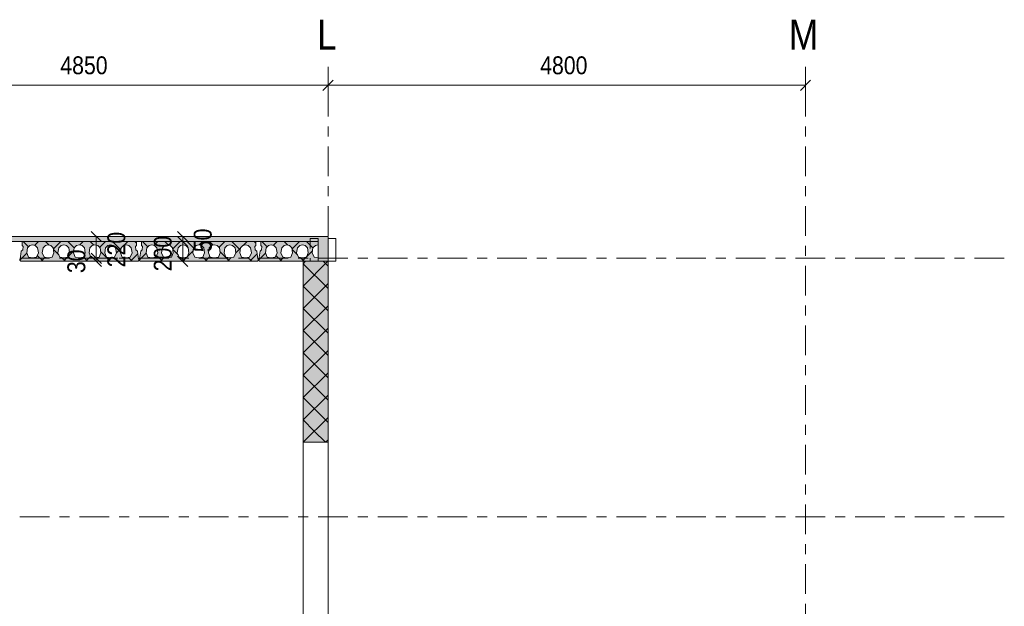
# Model space of a CAD drawing. Header units: millimetres. Extents: x -914 to -73, y -1403 to -809.
# Tile 37 of 79: x -545 to -446, y -1203 to -1144. Entities that reach past the tile are written whole.
import ezdxf

# ---------------------------------------------------------------- set-up
doc = ezdxf.new("R2010")
doc.units = ezdxf.units.MM
for name, pattern in [('XKITLINE00', [0]), ('XKITLINE01', [4, 1, -1, 1, -1]), ('XKITLINE03', [6, 3, -1, 1, -1])]:
    doc.linetypes.add(name, pattern=pattern)
for name, color, linetype, lineweight in [('Offset', 4, 'Continuous', 0), ('Onderdeel', 2, 'Continuous', 0), ('Stramien', 4, 'Continuous', 0)]:
    doc.layers.add(name, color=color, linetype=linetype, lineweight=lineweight)
doc.styles.add('ARIAL', font='arial.ttf')

msp = doc.modelspace()

# ---------------------------------------------------------------- hatches: boundary and pattern name
at = {"layer": 'Onderdeel'}
for points in [[(-514.814, -1166.246), (-688.818, -1166.246), (-688.818, -1165.746), (-514.814, -1165.746)], [(-513.816, -1168.246), (-514.816, -1168.246), (-514.816, -1165.746), (-513.816, -1165.746)], [(-513.816, -1186.446), (-516.316, -1186.446), (-516.316, -1168.246), (-513.816, -1168.246)]]:
    msp.add_hatch(color=256, dxfattribs=at).paths.add_polyline_path(points, flags=17)
h = msp.add_hatch(color=256, dxfattribs=at)
h.paths.add_polyline_path([(-544.719, -1168.246), (-544.819, -1168.146), (-544.819, -1168.046), (-544.769, -1168.046), (-544.654, -1167.24), (-544.512, -1167.099), (-544.463, -1166.752), (-544.569, -1166.646), (-544.569, -1166.246), (-533.069, -1166.246), (-533.069, -1166.646), (-533.175, -1166.752), (-533.125, -1167.099), (-532.984, -1167.24), (-532.869, -1168.046), (-532.819, -1168.046), (-532.819, -1168.146), (-532.919, -1168.246)], flags=17)
h.paths.add_polyline_path([(-543.529, -1166.596), (-543.8, -1166.663), (-544.038, -1166.893), (-544.114, -1167.378), (-543.934, -1167.82), (-543.529, -1167.896), (-543.123, -1167.82), (-542.944, -1167.378), (-543.019, -1166.893), (-543.257, -1166.663)])
h.paths.add_polyline_path([(-541.959, -1166.596), (-542.23, -1166.663), (-542.468, -1166.893), (-542.544, -1167.378), (-542.364, -1167.82), (-541.959, -1167.896), (-541.553, -1167.82), (-541.374, -1167.378), (-541.449, -1166.893), (-541.687, -1166.663)])
h.paths.add_polyline_path([(-540.389, -1166.596), (-540.66, -1166.663), (-540.898, -1166.893), (-540.974, -1167.378), (-540.794, -1167.82), (-540.389, -1167.896), (-539.983, -1167.82), (-539.804, -1167.378), (-539.879, -1166.893), (-540.117, -1166.663)])
h.paths.add_polyline_path([(-538.819, -1166.596), (-539.09, -1166.663), (-539.328, -1166.893), (-539.404, -1167.378), (-539.224, -1167.82), (-538.819, -1167.896), (-538.413, -1167.82), (-538.234, -1167.378), (-538.309, -1166.893), (-538.547, -1166.663)])
h.paths.add_polyline_path([(-537.249, -1166.596), (-537.52, -1166.663), (-537.758, -1166.893), (-537.834, -1167.378), (-537.654, -1167.82), (-537.249, -1167.896), (-536.843, -1167.82), (-536.664, -1167.378), (-536.739, -1166.893), (-536.977, -1166.663)])
h.paths.add_polyline_path([(-535.679, -1166.596), (-535.95, -1166.663), (-536.188, -1166.893), (-536.264, -1167.378), (-536.084, -1167.82), (-535.679, -1167.896), (-535.273, -1167.82), (-535.094, -1167.378), (-535.169, -1166.893), (-535.407, -1166.663)])
h.paths.add_polyline_path([(-534.109, -1166.596), (-534.38, -1166.663), (-534.618, -1166.893), (-534.694, -1167.378), (-534.514, -1167.82), (-534.109, -1167.896), (-533.703, -1167.82), (-533.524, -1167.378), (-533.599, -1166.893), (-533.837, -1166.663)])
h = msp.add_hatch(color=256, dxfattribs=at)
h.paths.add_polyline_path([(-532.719, -1168.246), (-532.819, -1168.146), (-532.819, -1168.046), (-532.769, -1168.046), (-532.654, -1167.24), (-532.512, -1167.099), (-532.463, -1166.752), (-532.569, -1166.646), (-532.569, -1166.246), (-521.069, -1166.246), (-521.069, -1166.646), (-521.175, -1166.752), (-521.125, -1167.099), (-520.984, -1167.24), (-520.869, -1168.046), (-520.819, -1168.046), (-520.819, -1168.146), (-520.919, -1168.246)], flags=17)
h.paths.add_polyline_path([(-531.529, -1166.596), (-531.8, -1166.663), (-532.038, -1166.893), (-532.114, -1167.378), (-531.934, -1167.82), (-531.529, -1167.896), (-531.123, -1167.82), (-530.944, -1167.378), (-531.019, -1166.893), (-531.257, -1166.663)])
h.paths.add_polyline_path([(-529.959, -1166.596), (-530.23, -1166.663), (-530.468, -1166.893), (-530.544, -1167.378), (-530.364, -1167.82), (-529.959, -1167.896), (-529.553, -1167.82), (-529.374, -1167.378), (-529.449, -1166.893), (-529.687, -1166.663)])
h.paths.add_polyline_path([(-528.389, -1166.596), (-528.66, -1166.663), (-528.898, -1166.893), (-528.974, -1167.378), (-528.794, -1167.82), (-528.389, -1167.896), (-527.983, -1167.82), (-527.804, -1167.378), (-527.879, -1166.893), (-528.117, -1166.663)])
h.paths.add_polyline_path([(-526.819, -1166.596), (-527.09, -1166.663), (-527.328, -1166.893), (-527.404, -1167.378), (-527.224, -1167.82), (-526.819, -1167.896), (-526.413, -1167.82), (-526.234, -1167.378), (-526.309, -1166.893), (-526.547, -1166.663)])
h.paths.add_polyline_path([(-525.249, -1166.596), (-525.52, -1166.663), (-525.758, -1166.893), (-525.834, -1167.378), (-525.654, -1167.82), (-525.249, -1167.896), (-524.843, -1167.82), (-524.664, -1167.378), (-524.739, -1166.893), (-524.977, -1166.663)])
h.paths.add_polyline_path([(-523.679, -1166.596), (-523.95, -1166.663), (-524.188, -1166.893), (-524.264, -1167.378), (-524.084, -1167.82), (-523.679, -1167.896), (-523.273, -1167.82), (-523.094, -1167.378), (-523.169, -1166.893), (-523.407, -1166.663)])
h.paths.add_polyline_path([(-522.109, -1166.596), (-522.38, -1166.663), (-522.618, -1166.893), (-522.694, -1167.378), (-522.514, -1167.82), (-522.109, -1167.896), (-521.703, -1167.82), (-521.524, -1167.378), (-521.599, -1166.893), (-521.837, -1166.663)])
h = msp.add_hatch(color=256, dxfattribs=at)
h.paths.add_polyline_path([(-520.719, -1168.246), (-520.819, -1168.146), (-520.819, -1168.046), (-520.769, -1168.046), (-520.654, -1167.24), (-520.512, -1167.099), (-520.463, -1166.752), (-520.569, -1166.646), (-520.569, -1166.246), (-514.814, -1166.246), (-514.814, -1166.597), (-514.819, -1166.596), (-515.09, -1166.663), (-515.328, -1166.893), (-515.404, -1167.378), (-515.224, -1167.82), (-514.819, -1167.896), (-514.814, -1167.895), (-514.814, -1168.246)], flags=17)
h.paths.add_polyline_path([(-519.529, -1166.596), (-519.8, -1166.663), (-520.038, -1166.893), (-520.114, -1167.378), (-519.934, -1167.82), (-519.529, -1167.896), (-519.123, -1167.82), (-518.944, -1167.378), (-519.019, -1166.893), (-519.257, -1166.663)])
h.paths.add_polyline_path([(-517.959, -1166.596), (-518.23, -1166.663), (-518.468, -1166.893), (-518.544, -1167.378), (-518.364, -1167.82), (-517.959, -1167.896), (-517.553, -1167.82), (-517.374, -1167.378), (-517.449, -1166.893), (-517.687, -1166.663)])
h.paths.add_polyline_path([(-516.389, -1166.596), (-516.66, -1166.663), (-516.898, -1166.893), (-516.974, -1167.378), (-516.794, -1167.82), (-516.389, -1167.896), (-515.983, -1167.82), (-515.804, -1167.378), (-515.879, -1166.893), (-516.117, -1166.663)])

# ---------------------------------------------------------------- linework, layer by layer
at = {"layer": 'Offset', "linetype": 'XKITLINE00', "lineweight": 0}
for p, q in [((-513.814, -1152.704), (-513.814, -1148.744)), ((-513.814, -1152.704), (-513.814, -1148.744)), ((-465.814, -1152.704), (-465.814, -1148.744)), ((-513.305, -1150.035), (-514.323, -1151.053)), ((-513.305, -1150.035), (-514.323, -1151.053)), ((-465.305, -1150.035), (-466.323, -1151.053)), ((-562.314, -1150.544), (-513.814, -1150.544)), ((-513.814, -1150.544), (-465.814, -1150.544)), ((-537.623, -1165.237), (-536.605, -1166.255)), ((-528.935, -1165.237), (-527.917, -1166.255)), ((-537.077, -1165.746), (-538.554, -1165.746)), ((-537.114, -1167.946), (-537.114, -1165.746)), ((-529.06, -1166.246), (-530.436, -1166.246)), ((-529.06, -1165.746), (-529.866, -1165.746)), ((-529.06, -1166.246), (-529.866, -1166.246)), ((-528.935, -1165.737), (-527.917, -1166.755)), ((-528.935, -1165.737), (-527.917, -1166.755)), ((-528.426, -1166.246), (-528.426, -1165.746)), ((-528.426, -1168.246), (-528.426, -1166.246)), ((-537.077, -1168.246), (-539.124, -1168.246)), ((-534.954, -1167.946), (-538.914, -1167.946)), ((-534.954, -1167.946), (-538.914, -1167.946)), ((-537.623, -1167.437), (-536.605, -1168.455)), ((-537.623, -1167.437), (-536.605, -1168.455)), ((-537.623, -1167.737), (-536.605, -1168.755)), ((-537.114, -1168.246), (-537.114, -1167.946)), ((-529.06, -1168.246), (-530.436, -1168.246)), ((-528.935, -1167.737), (-527.917, -1168.755))]:
    msp.add_line(p, q, dxfattribs=at)
at = {"layer": 'Offset'}
for p in [(-513.814, -1150.544), (-513.814, -1150.544), (-465.814, -1150.544), (-537.114, -1165.746), (-528.426, -1165.746), (-528.426, -1166.246), (-528.426, -1166.246), (-537.114, -1167.946), (-537.114, -1167.946), (-537.114, -1168.246), (-528.426, -1168.246)]:
    msp.add_point(p, dxfattribs=at)
at = {"layer": 'Onderdeel', "linetype": 'XKITLINE00', "lineweight": 0}
for p, q in [((-514.814, -1165.746), (-688.818, -1165.746)), ((-688.818, -1166.246), (-514.814, -1166.246)), ((-544.569, -1166.646), (-544.569, -1166.246)), ((-533.069, -1166.246), (-544.569, -1166.246)), ((-543.931, -1166.789), (-544.474, -1166.246)), ((-543.32, -1166.648), (-542.919, -1166.246)), ((-541.852, -1166.622), (-542.229, -1166.246)), ((-541.432, -1167.005), (-540.674, -1166.246)), ((-539.328, -1166.902), (-539.984, -1166.246)), ((-538.787, -1166.604), (-538.429, -1166.246)), ((-537.361, -1166.624), (-537.738, -1166.246)), ((-536.786, -1166.848), (-536.184, -1166.246)), ((-534.649, -1167.091), (-535.493, -1166.246)), ((-534.349, -1166.657), (-533.938, -1166.246)), ((-533.069, -1166.426), (-533.248, -1166.246)), ((-533.069, -1166.246), (-533.069, -1166.646)), ((-532.569, -1166.646), (-532.569, -1166.246)), ((-521.069, -1166.246), (-532.569, -1166.246)), ((-531.931, -1166.789), (-532.474, -1166.246)), ((-531.32, -1166.648), (-530.919, -1166.246)), ((-529.852, -1166.622), (-530.229, -1166.246)), ((-529.432, -1167.005), (-528.674, -1166.246)), ((-527.328, -1166.902), (-527.984, -1166.246)), ((-526.787, -1166.604), (-526.429, -1166.246)), ((-525.361, -1166.624), (-525.738, -1166.246)), ((-524.786, -1166.848), (-524.184, -1166.246)), ((-522.649, -1167.091), (-523.493, -1166.246)), ((-522.349, -1166.657), (-521.938, -1166.246)), ((-521.069, -1166.426), (-521.248, -1166.246)), ((-521.069, -1166.246), (-521.069, -1166.646)), ((-520.569, -1166.646), (-520.569, -1166.246)), ((-514.814, -1166.246), (-520.569, -1166.246)), ((-519.931, -1166.789), (-520.474, -1166.246)), ((-519.32, -1166.648), (-518.919, -1166.246)), ((-517.852, -1166.622), (-518.229, -1166.246)), ((-517.432, -1167.005), (-516.674, -1166.246)), ((-515.329, -1166.901), (-515.984, -1166.246)), ((-514.816, -1165.746), (-513.816, -1165.746)), ((-514.816, -1168.246), (-514.816, -1166.246)), ((-514.814, -1166.246), (-514.814, -1166.597)), ((-513.816, -1165.746), (-513.816, -1168.246)), ((-513.016, -1165.946), (-513.816, -1165.946)), ((-513.016, -1165.946), (-513.016, -1165.946)), ((-513.016, -1168.246), (-513.016, -1165.946)), ((-544.769, -1168.046), (-544.654, -1167.24)), ((-544.654, -1167.24), (-544.512, -1167.099)), ((-544.463, -1166.752), (-544.569, -1166.646)), ((-544.512, -1167.099), (-544.463, -1166.752)), ((-544.038, -1166.893), (-544.114, -1167.378)), ((-543.8, -1166.663), (-544.038, -1166.893)), ((-544.038, -1166.893), (-544.037, -1166.893)), ((-543.529, -1166.596), (-543.8, -1166.663)), ((-543.257, -1166.663), (-543.529, -1166.596)), ((-543.019, -1166.893), (-543.257, -1166.663)), ((-543.257, -1166.663), (-543.257, -1166.663)), ((-542.944, -1167.378), (-543.019, -1166.893)), ((-542.468, -1166.893), (-542.544, -1167.378)), ((-542.23, -1166.663), (-542.468, -1166.893)), ((-542.468, -1166.893), (-542.467, -1166.893)), ((-541.959, -1166.596), (-542.23, -1166.663)), ((-541.687, -1166.663), (-541.959, -1166.596)), ((-541.449, -1166.893), (-541.687, -1166.663)), ((-541.687, -1166.663), (-541.687, -1166.663)), ((-541.374, -1167.378), (-541.449, -1166.893)), ((-540.889, -1167.586), (-541.425, -1167.05)), ((-540.898, -1166.893), (-540.974, -1167.378)), ((-540.66, -1166.663), (-540.898, -1166.893)), ((-540.898, -1166.893), (-540.897, -1166.893)), ((-540.389, -1166.596), (-540.66, -1166.663)), ((-540.117, -1166.663), (-540.389, -1166.596)), ((-539.879, -1166.893), (-540.117, -1166.663)), ((-540.117, -1166.663), (-540.117, -1166.663)), ((-539.991, -1167.809), (-539.375, -1167.192)), ((-539.804, -1167.378), (-539.879, -1166.893)), ((-539.328, -1166.893), (-539.404, -1167.378)), ((-539.09, -1166.663), (-539.328, -1166.893)), ((-539.328, -1166.893), (-539.327, -1166.893)), ((-538.819, -1166.596), (-539.09, -1166.663)), ((-538.547, -1166.663), (-538.819, -1166.596)), ((-538.309, -1166.893), (-538.547, -1166.663)), ((-538.547, -1166.663), (-538.547, -1166.663)), ((-538.234, -1167.378), (-538.309, -1166.893)), ((-537.758, -1166.893), (-537.834, -1167.378)), ((-537.52, -1166.663), (-537.758, -1166.893)), ((-537.758, -1166.893), (-537.757, -1166.893)), ((-537.249, -1166.596), (-537.52, -1166.663)), ((-536.977, -1166.663), (-537.249, -1166.596)), ((-536.739, -1166.893), (-536.977, -1166.663)), ((-536.977, -1166.663), (-536.977, -1166.663)), ((-536.664, -1167.378), (-536.739, -1166.893)), ((-536.188, -1166.893), (-536.264, -1167.378)), ((-535.95, -1166.663), (-536.188, -1166.893)), ((-536.188, -1166.893), (-536.187, -1166.893)), ((-535.679, -1166.596), (-535.95, -1166.663)), ((-535.407, -1166.663), (-535.679, -1166.596)), ((-535.169, -1166.893), (-535.407, -1166.663)), ((-535.407, -1166.663), (-535.407, -1166.663)), ((-535.094, -1167.378), (-535.169, -1166.893)), ((-535.11, -1167.418), (-534.622, -1166.93)), ((-534.618, -1166.893), (-534.694, -1167.378)), ((-534.38, -1166.663), (-534.618, -1166.893)), ((-534.618, -1166.893), (-534.617, -1166.893)), ((-534.109, -1166.596), (-534.38, -1166.663)), ((-533.837, -1166.663), (-534.109, -1166.596)), ((-533.599, -1166.893), (-533.837, -1166.663)), ((-533.837, -1166.663), (-533.837, -1166.663)), ((-533.524, -1167.378), (-533.599, -1166.893)), ((-533.069, -1166.646), (-533.175, -1166.752)), ((-533.175, -1166.752), (-533.174, -1166.752)), ((-533.175, -1166.752), (-533.125, -1167.099)), ((-533.125, -1167.099), (-533.125, -1167.099)), ((-533.125, -1167.099), (-532.984, -1167.24)), ((-533.069, -1166.646), (-533.068, -1166.646)), ((-532.984, -1167.24), (-532.983, -1167.24)), ((-532.984, -1167.24), (-532.869, -1168.046)), ((-532.769, -1168.046), (-532.654, -1167.24)), ((-532.654, -1167.24), (-532.512, -1167.099)), ((-532.463, -1166.752), (-532.569, -1166.646)), ((-532.512, -1167.099), (-532.463, -1166.752)), ((-532.038, -1166.893), (-532.114, -1167.378)), ((-531.8, -1166.663), (-532.038, -1166.893)), ((-532.038, -1166.893), (-532.037, -1166.893)), ((-531.529, -1166.596), (-531.8, -1166.663)), ((-531.257, -1166.663), (-531.529, -1166.596)), ((-531.019, -1166.893), (-531.257, -1166.663)), ((-531.257, -1166.663), (-531.257, -1166.663)), ((-530.944, -1167.378), (-531.019, -1166.893)), ((-530.468, -1166.893), (-530.544, -1167.378)), ((-530.23, -1166.663), (-530.468, -1166.893)), ((-530.468, -1166.893), (-530.467, -1166.893)), ((-529.959, -1166.596), (-530.23, -1166.663)), ((-529.687, -1166.663), (-529.959, -1166.596)), ((-529.449, -1166.893), (-529.687, -1166.663)), ((-529.687, -1166.663), (-529.687, -1166.663)), ((-529.374, -1167.378), (-529.449, -1166.893)), ((-528.889, -1167.586), (-529.425, -1167.05)), ((-528.898, -1166.893), (-528.974, -1167.378)), ((-528.66, -1166.663), (-528.898, -1166.893)), ((-528.898, -1166.893), (-528.897, -1166.893)), ((-528.389, -1166.596), (-528.66, -1166.663)), ((-528.117, -1166.663), (-528.389, -1166.596)), ((-527.879, -1166.893), (-528.117, -1166.663)), ((-528.117, -1166.663), (-528.117, -1166.663)), ((-527.991, -1167.809), (-527.375, -1167.192)), ((-527.804, -1167.378), (-527.879, -1166.893)), ((-527.328, -1166.893), (-527.404, -1167.378)), ((-527.09, -1166.663), (-527.328, -1166.893)), ((-527.328, -1166.893), (-527.327, -1166.893)), ((-526.819, -1166.596), (-527.09, -1166.663)), ((-526.547, -1166.663), (-526.819, -1166.596)), ((-526.309, -1166.893), (-526.547, -1166.663)), ((-526.547, -1166.663), (-526.547, -1166.663)), ((-526.234, -1167.378), (-526.309, -1166.893)), ((-525.758, -1166.893), (-525.834, -1167.378)), ((-525.52, -1166.663), (-525.758, -1166.893)), ((-525.758, -1166.893), (-525.757, -1166.893)), ((-525.249, -1166.596), (-525.52, -1166.663)), ((-524.977, -1166.663), (-525.249, -1166.596)), ((-524.739, -1166.893), (-524.977, -1166.663)), ((-524.977, -1166.663), (-524.977, -1166.663)), ((-524.664, -1167.378), (-524.739, -1166.893)), ((-524.188, -1166.893), (-524.264, -1167.378)), ((-523.95, -1166.663), (-524.188, -1166.893)), ((-524.188, -1166.893), (-524.187, -1166.893)), ((-523.679, -1166.596), (-523.95, -1166.663)), ((-523.407, -1166.663), (-523.679, -1166.596)), ((-523.169, -1166.893), (-523.407, -1166.663)), ((-523.407, -1166.663), (-523.407, -1166.663)), ((-523.094, -1167.378), (-523.169, -1166.893)), ((-523.11, -1167.418), (-522.622, -1166.93)), ((-522.618, -1166.893), (-522.694, -1167.378)), ((-522.38, -1166.663), (-522.618, -1166.893)), ((-522.618, -1166.893), (-522.617, -1166.893)), ((-522.109, -1166.596), (-522.38, -1166.663)), ((-521.837, -1166.663), (-522.109, -1166.596)), ((-521.599, -1166.893), (-521.837, -1166.663)), ((-521.837, -1166.663), (-521.837, -1166.663)), ((-521.524, -1167.378), (-521.599, -1166.893)), ((-521.069, -1166.646), (-521.175, -1166.752)), ((-521.175, -1166.752), (-521.174, -1166.752)), ((-521.175, -1166.752), (-521.125, -1167.099)), ((-521.125, -1167.099), (-521.125, -1167.099)), ((-521.125, -1167.099), (-520.984, -1167.24)), ((-521.069, -1166.646), (-521.068, -1166.646)), ((-520.984, -1167.24), (-520.983, -1167.24)), ((-520.984, -1167.24), (-520.869, -1168.046)), ((-520.769, -1168.046), (-520.654, -1167.24)), ((-520.654, -1167.24), (-520.512, -1167.099)), ((-520.463, -1166.752), (-520.569, -1166.646)), ((-520.512, -1167.099), (-520.463, -1166.752)), ((-520.038, -1166.893), (-520.114, -1167.378)), ((-519.8, -1166.663), (-520.038, -1166.893)), ((-520.038, -1166.893), (-520.037, -1166.893)), ((-519.529, -1166.596), (-519.8, -1166.663)), ((-519.257, -1166.663), (-519.529, -1166.596)), ((-519.019, -1166.893), (-519.257, -1166.663)), ((-519.257, -1166.663), (-519.257, -1166.663)), ((-518.944, -1167.378), (-519.019, -1166.893)), ((-518.468, -1166.893), (-518.544, -1167.378)), ((-518.23, -1166.663), (-518.468, -1166.893)), ((-518.468, -1166.893), (-518.467, -1166.893)), ((-517.959, -1166.596), (-518.23, -1166.663)), ((-517.687, -1166.663), (-517.959, -1166.596)), ((-517.449, -1166.893), (-517.687, -1166.663)), ((-517.687, -1166.663), (-517.687, -1166.663)), ((-517.374, -1167.378), (-517.449, -1166.893)), ((-516.889, -1167.586), (-517.425, -1167.05)), ((-516.898, -1166.893), (-516.974, -1167.378)), ((-516.66, -1166.663), (-516.898, -1166.893)), ((-516.898, -1166.893), (-516.897, -1166.893)), ((-516.389, -1166.596), (-516.66, -1166.663)), ((-516.117, -1166.663), (-516.389, -1166.596)), ((-515.879, -1166.893), (-516.117, -1166.663)), ((-516.117, -1166.663), (-516.117, -1166.663)), ((-515.971, -1167.788), (-515.375, -1167.192)), ((-515.804, -1167.378), (-515.879, -1166.893)), ((-515.328, -1166.893), (-515.404, -1167.378)), ((-515.09, -1166.663), (-515.328, -1166.893)), ((-515.328, -1166.893), (-515.328, -1166.893)), ((-514.819, -1166.596), (-515.09, -1166.663)), ((-514.814, -1166.597), (-514.819, -1166.596)), ((-544.819, -1168.146), (-544.095, -1167.423)), ((-544.819, -1168.146), (-544.819, -1168.046)), ((-544.769, -1168.046), (-544.819, -1168.046)), ((-544.719, -1168.246), (-544.819, -1168.146)), ((-532.918, -1168.246), (-544.719, -1168.246)), ((-544.114, -1167.378), (-544.113, -1167.378)), ((-544.114, -1167.378), (-543.934, -1167.82)), ((-543.934, -1167.82), (-543.529, -1167.896)), ((-543.529, -1167.896), (-543.123, -1167.82)), ((-543.123, -1167.82), (-542.944, -1167.378)), ((-542.474, -1168.246), (-543.059, -1167.661)), ((-542.674, -1168.246), (-542.266, -1167.838)), ((-542.544, -1167.378), (-542.543, -1167.378)), ((-542.544, -1167.378), (-542.364, -1167.82)), ((-542.364, -1167.82), (-541.959, -1167.896)), ((-541.959, -1167.896), (-541.553, -1167.82)), ((-541.553, -1167.82), (-541.374, -1167.378)), ((-540.974, -1167.378), (-540.973, -1167.378)), ((-540.974, -1167.378), (-540.794, -1167.82)), ((-540.794, -1167.82), (-540.389, -1167.896)), ((-540.229, -1168.246), (-540.623, -1167.852)), ((-540.429, -1168.246), (-540.006, -1167.824)), ((-540.389, -1167.896), (-539.983, -1167.82)), ((-539.983, -1167.82), (-539.804, -1167.378)), ((-539.404, -1167.378), (-539.403, -1167.378)), ((-539.404, -1167.378), (-539.224, -1167.82)), ((-539.224, -1167.82), (-538.819, -1167.896)), ((-538.819, -1167.896), (-538.413, -1167.82)), ((-538.413, -1167.82), (-538.234, -1167.378)), ((-537.984, -1168.246), (-538.413, -1167.817)), ((-538.184, -1168.246), (-537.684, -1167.746)), ((-537.834, -1167.378), (-537.833, -1167.378)), ((-537.834, -1167.378), (-537.654, -1167.82)), ((-537.654, -1167.82), (-537.249, -1167.896)), ((-537.249, -1167.896), (-536.843, -1167.82)), ((-536.843, -1167.82), (-536.664, -1167.378)), ((-535.738, -1168.246), (-536.674, -1167.31)), ((-536.264, -1167.378), (-536.263, -1167.378)), ((-536.264, -1167.378), (-536.084, -1167.82)), ((-536.084, -1167.82), (-535.679, -1167.896)), ((-535.938, -1168.246), (-535.567, -1167.875)), ((-535.679, -1167.896), (-535.273, -1167.82)), ((-535.273, -1167.82), (-535.094, -1167.378)), ((-534.694, -1167.378), (-534.514, -1167.82)), ((-534.694, -1167.378), (-534.693, -1167.378)), ((-534.514, -1167.82), (-534.109, -1167.896)), ((-534.109, -1167.896), (-533.703, -1167.82)), ((-533.493, -1168.246), (-533.886, -1167.854)), ((-533.703, -1167.82), (-533.524, -1167.378)), ((-533.693, -1168.246), (-532.947, -1167.5)), ((-532.919, -1168.246), (-532.819, -1168.146)), ((-532.819, -1168.046), (-532.869, -1168.046)), ((-532.819, -1168.146), (-532.095, -1167.423)), ((-532.819, -1168.146), (-532.819, -1168.046)), ((-532.769, -1168.046), (-532.819, -1168.046)), ((-532.819, -1168.046), (-532.819, -1168.146)), ((-532.719, -1168.246), (-532.819, -1168.146)), ((-520.918, -1168.246), (-532.719, -1168.246)), ((-532.114, -1167.378), (-532.113, -1167.378)), ((-532.114, -1167.378), (-531.934, -1167.82)), ((-531.934, -1167.82), (-531.529, -1167.896)), ((-531.529, -1167.896), (-531.123, -1167.82)), ((-531.123, -1167.82), (-530.944, -1167.378)), ((-530.474, -1168.246), (-531.059, -1167.661)), ((-530.674, -1168.246), (-530.266, -1167.838)), ((-530.544, -1167.378), (-530.543, -1167.378)), ((-530.544, -1167.378), (-530.364, -1167.82)), ((-530.364, -1167.82), (-529.959, -1167.896)), ((-529.959, -1167.896), (-529.553, -1167.82)), ((-529.553, -1167.82), (-529.374, -1167.378)), ((-528.974, -1167.378), (-528.973, -1167.378)), ((-528.974, -1167.378), (-528.794, -1167.82)), ((-528.794, -1167.82), (-528.389, -1167.896)), ((-528.229, -1168.246), (-528.623, -1167.852)), ((-528.429, -1168.246), (-528.006, -1167.824)), ((-528.389, -1167.896), (-527.983, -1167.82)), ((-527.983, -1167.82), (-527.804, -1167.378)), ((-527.404, -1167.378), (-527.403, -1167.378)), ((-527.404, -1167.378), (-527.224, -1167.82)), ((-527.224, -1167.82), (-526.819, -1167.896)), ((-526.819, -1167.896), (-526.413, -1167.82)), ((-526.413, -1167.82), (-526.234, -1167.378)), ((-525.984, -1168.246), (-526.413, -1167.817)), ((-526.184, -1168.246), (-525.684, -1167.746)), ((-525.834, -1167.378), (-525.833, -1167.378)), ((-525.834, -1167.378), (-525.654, -1167.82)), ((-525.654, -1167.82), (-525.249, -1167.896)), ((-525.249, -1167.896), (-524.843, -1167.82)), ((-524.843, -1167.82), (-524.664, -1167.378)), ((-523.738, -1168.246), (-524.674, -1167.31)), ((-524.264, -1167.378), (-524.263, -1167.378)), ((-524.264, -1167.378), (-524.084, -1167.82)), ((-524.084, -1167.82), (-523.679, -1167.896)), ((-523.938, -1168.246), (-523.567, -1167.875)), ((-523.679, -1167.896), (-523.273, -1167.82)), ((-523.273, -1167.82), (-523.094, -1167.378)), ((-522.694, -1167.378), (-522.514, -1167.82)), ((-522.694, -1167.378), (-522.693, -1167.378)), ((-522.514, -1167.82), (-522.109, -1167.896)), ((-522.109, -1167.896), (-521.703, -1167.82)), ((-521.493, -1168.246), (-521.886, -1167.854)), ((-521.703, -1167.82), (-521.524, -1167.378)), ((-521.693, -1168.246), (-520.947, -1167.5)), ((-520.919, -1168.246), (-520.819, -1168.146)), ((-520.819, -1168.046), (-520.869, -1168.046)), ((-520.819, -1168.146), (-520.095, -1167.423)), ((-520.819, -1168.146), (-520.819, -1168.046)), ((-520.769, -1168.046), (-520.819, -1168.046)), ((-520.819, -1168.046), (-520.819, -1168.146)), ((-520.719, -1168.246), (-520.819, -1168.146)), ((-514.814, -1168.246), (-520.719, -1168.246)), ((-520.114, -1167.378), (-520.113, -1167.378)), ((-520.114, -1167.378), (-519.934, -1167.82)), ((-519.934, -1167.82), (-519.529, -1167.896)), ((-519.529, -1167.896), (-519.123, -1167.82)), ((-519.123, -1167.82), (-518.944, -1167.378)), ((-518.474, -1168.246), (-519.059, -1167.661)), ((-518.674, -1168.246), (-518.266, -1167.838)), ((-518.544, -1167.378), (-518.543, -1167.378)), ((-518.544, -1167.378), (-518.364, -1167.82)), ((-518.364, -1167.82), (-517.959, -1167.896)), ((-517.959, -1167.896), (-517.553, -1167.82)), ((-517.553, -1167.82), (-517.374, -1167.378)), ((-516.974, -1167.378), (-516.794, -1167.82)), ((-516.974, -1167.378), (-516.973, -1167.378)), ((-516.794, -1167.82), (-516.389, -1167.896)), ((-516.229, -1168.246), (-516.623, -1167.852)), ((-516.429, -1168.246), (-516.006, -1167.824)), ((-516.389, -1167.896), (-515.983, -1167.82)), ((-516.316, -1170.731), (-513.832, -1168.246)), ((-516.316, -1168.486), (-516.077, -1168.246)), ((-516.316, -1213.746), (-516.316, -1168.246)), ((-516.316, -1168.246), (-513.816, -1168.246)), ((-515.983, -1167.82), (-515.804, -1167.378)), ((-515.404, -1167.378), (-515.403, -1167.378)), ((-515.404, -1167.378), (-515.224, -1167.82)), ((-515.224, -1167.82), (-514.819, -1167.896)), ((-514.819, -1167.896), (-514.814, -1167.895)), ((-513.816, -1168.246), (-514.816, -1168.246)), ((-514.814, -1167.895), (-514.814, -1167.895)), ((-514.814, -1168.246), (-514.814, -1167.895)), ((-513.816, -1168.741), (-514.311, -1168.246)), ((-513.816, -1168.246), (-513.816, -1212.946)), ((-513.016, -1168.246), (-513.816, -1168.246)), ((-513.016, -1168.246), (-513.016, -1168.246)), ((-513.816, -1170.986), (-516.316, -1168.486)), ((-516.316, -1172.976), (-513.816, -1170.476)), ((-513.816, -1173.231), (-516.316, -1170.731)), ((-516.316, -1175.221), (-513.816, -1172.721)), ((-513.816, -1175.476), (-516.316, -1172.976)), ((-516.316, -1177.466), (-513.816, -1174.966)), ((-513.816, -1177.721), (-516.316, -1175.221)), ((-516.316, -1179.711), (-513.816, -1177.211)), ((-513.816, -1179.966), (-516.316, -1177.466)), ((-516.316, -1181.956), (-513.816, -1179.456)), ((-513.816, -1182.211), (-516.316, -1179.711)), ((-516.316, -1184.201), (-513.816, -1181.701)), ((-514.071, -1184.201), (-516.316, -1181.956)), ((-516.316, -1186.446), (-513.816, -1183.946)), ((-515.194, -1185.324), (-516.316, -1184.201)), ((-513.816, -1184.456), (-514.071, -1184.201)), ((-514.071, -1186.446), (-515.194, -1185.324)), ((-513.816, -1186.446), (-516.316, -1186.446)), ((-514.071, -1186.446), (-513.816, -1186.191))]:
    msp.add_line(p, q, dxfattribs=at)
at = {"layer": 'Onderdeel', "linetype": 'XKITLINE01', "lineweight": 0}
for p, q in [((-544.569, -1166.246), (-544.568, -1166.246)), ((-533.068, -1166.246), (-533.069, -1166.246)), ((-532.569, -1166.246), (-532.568, -1166.246)), ((-521.068, -1166.246), (-521.069, -1166.246)), ((-520.569, -1166.246), (-520.568, -1166.246)), ((-515.616, -1165.946), (-514.816, -1165.946)), ((-515.616, -1165.946), (-515.616, -1168.246)), ((-514.816, -1165.946), (-515.616, -1165.946)), ((-514.816, -1168.246), (-514.816, -1165.946)), ((-513.816, -1168.246), (-513.816, -1165.946)), ((-513.816, -1165.946), (-513.016, -1165.946)), ((-544.654, -1167.24), (-544.653, -1167.24)), ((-544.569, -1166.646), (-544.568, -1166.646)), ((-544.512, -1167.099), (-544.512, -1167.099)), ((-544.463, -1166.752), (-544.462, -1166.752)), ((-543.8, -1166.663), (-543.8, -1166.663)), ((-543.529, -1166.596), (-543.528, -1166.596)), ((-543.019, -1166.893), (-543.019, -1166.893)), ((-542.23, -1166.663), (-542.23, -1166.663)), ((-541.959, -1166.596), (-541.958, -1166.596)), ((-541.449, -1166.893), (-541.449, -1166.893)), ((-540.66, -1166.663), (-540.66, -1166.663)), ((-540.389, -1166.596), (-540.388, -1166.596)), ((-539.879, -1166.893), (-539.879, -1166.893)), ((-539.09, -1166.663), (-539.09, -1166.663)), ((-538.819, -1166.596), (-538.818, -1166.596)), ((-538.309, -1166.893), (-538.309, -1166.893)), ((-537.52, -1166.663), (-537.52, -1166.663)), ((-537.249, -1166.596), (-537.248, -1166.596)), ((-536.739, -1166.893), (-536.739, -1166.893)), ((-535.95, -1166.663), (-535.95, -1166.663)), ((-535.679, -1166.596), (-535.678, -1166.596)), ((-535.169, -1166.893), (-535.169, -1166.893)), ((-534.38, -1166.663), (-534.38, -1166.663)), ((-534.109, -1166.596), (-534.108, -1166.596)), ((-533.599, -1166.893), (-533.599, -1166.893)), ((-532.654, -1167.24), (-532.653, -1167.24)), ((-532.569, -1166.646), (-532.568, -1166.646)), ((-532.512, -1167.099), (-532.512, -1167.099)), ((-532.463, -1166.752), (-532.462, -1166.752)), ((-531.8, -1166.663), (-531.8, -1166.663)), ((-531.529, -1166.596), (-531.528, -1166.596)), ((-531.019, -1166.893), (-531.019, -1166.893)), ((-530.23, -1166.663), (-530.23, -1166.663)), ((-529.959, -1166.596), (-529.958, -1166.596)), ((-529.449, -1166.893), (-529.449, -1166.893)), ((-528.66, -1166.663), (-528.66, -1166.663)), ((-528.389, -1166.596), (-528.388, -1166.596)), ((-527.879, -1166.893), (-527.879, -1166.893)), ((-527.09, -1166.663), (-527.09, -1166.663)), ((-526.819, -1166.596), (-526.818, -1166.596)), ((-526.309, -1166.893), (-526.309, -1166.893)), ((-525.52, -1166.663), (-525.52, -1166.663)), ((-525.249, -1166.596), (-525.248, -1166.596)), ((-524.739, -1166.893), (-524.739, -1166.893)), ((-523.95, -1166.663), (-523.95, -1166.663)), ((-523.679, -1166.596), (-523.678, -1166.596)), ((-523.169, -1166.893), (-523.169, -1166.893)), ((-522.38, -1166.663), (-522.38, -1166.663)), ((-522.109, -1166.596), (-522.108, -1166.596)), ((-521.599, -1166.893), (-521.599, -1166.893)), ((-520.654, -1167.24), (-520.653, -1167.24)), ((-520.569, -1166.646), (-520.568, -1166.646)), ((-520.512, -1167.099), (-520.512, -1167.099)), ((-520.463, -1166.752), (-520.462, -1166.752)), ((-519.8, -1166.663), (-519.8, -1166.663)), ((-519.529, -1166.596), (-519.528, -1166.596)), ((-519.019, -1166.893), (-519.019, -1166.893)), ((-518.23, -1166.663), (-518.23, -1166.663)), ((-517.959, -1166.596), (-517.958, -1166.596)), ((-517.449, -1166.893), (-517.449, -1166.893)), ((-516.66, -1166.663), (-516.66, -1166.663)), ((-516.389, -1166.596), (-516.388, -1166.596)), ((-515.879, -1166.893), (-515.879, -1166.893)), ((-515.328, -1166.893), (-515.327, -1166.893)), ((-515.09, -1166.663), (-515.09, -1166.663)), ((-514.819, -1166.596), (-514.818, -1166.596)), ((-514.814, -1166.597), (-514.814, -1166.597)), ((-544.818, -1168.046), (-544.819, -1168.046)), ((-544.819, -1168.046), (-544.818, -1168.046)), ((-544.819, -1168.146), (-544.818, -1168.146)), ((-544.819, -1168.146), (-544.818, -1168.146)), ((-544.768, -1168.046), (-544.769, -1168.046)), ((-543.934, -1167.82), (-543.933, -1167.82)), ((-543.529, -1167.896), (-543.528, -1167.896)), ((-543.123, -1167.82), (-543.123, -1167.82)), ((-542.944, -1167.378), (-542.943, -1167.378)), ((-542.364, -1167.82), (-542.363, -1167.82)), ((-541.959, -1167.896), (-541.958, -1167.896)), ((-541.553, -1167.82), (-541.553, -1167.82)), ((-541.374, -1167.378), (-541.373, -1167.378)), ((-540.794, -1167.82), (-540.793, -1167.82)), ((-540.389, -1167.896), (-540.388, -1167.896)), ((-539.983, -1167.82), (-539.983, -1167.82)), ((-539.804, -1167.378), (-539.803, -1167.378)), ((-539.224, -1167.82), (-539.223, -1167.82)), ((-538.819, -1167.896), (-538.818, -1167.896)), ((-538.413, -1167.82), (-538.413, -1167.82)), ((-538.234, -1167.378), (-538.233, -1167.378)), ((-537.654, -1167.82), (-537.653, -1167.82)), ((-537.249, -1167.896), (-537.248, -1167.896)), ((-536.843, -1167.82), (-536.843, -1167.82)), ((-536.664, -1167.378), (-536.663, -1167.378)), ((-536.084, -1167.82), (-536.083, -1167.82)), ((-535.679, -1167.896), (-535.678, -1167.896)), ((-535.273, -1167.82), (-535.273, -1167.82)), ((-535.094, -1167.378), (-535.093, -1167.378)), ((-534.514, -1167.82), (-534.513, -1167.82)), ((-534.109, -1167.896), (-534.108, -1167.896)), ((-533.703, -1167.82), (-533.703, -1167.82)), ((-533.524, -1167.378), (-533.523, -1167.378)), ((-532.869, -1168.046), (-532.868, -1168.046)), ((-532.819, -1168.046), (-532.818, -1168.046)), ((-532.818, -1168.046), (-532.819, -1168.046)), ((-532.819, -1168.146), (-532.818, -1168.146)), ((-532.819, -1168.146), (-532.818, -1168.146)), ((-532.768, -1168.046), (-532.769, -1168.046)), ((-531.934, -1167.82), (-531.933, -1167.82)), ((-531.529, -1167.896), (-531.528, -1167.896)), ((-531.123, -1167.82), (-531.123, -1167.82)), ((-530.944, -1167.378), (-530.943, -1167.378)), ((-530.364, -1167.82), (-530.363, -1167.82)), ((-529.959, -1167.896), (-529.958, -1167.896)), ((-529.553, -1167.82), (-529.553, -1167.82)), ((-529.374, -1167.378), (-529.373, -1167.378)), ((-528.794, -1167.82), (-528.793, -1167.82)), ((-528.389, -1167.896), (-528.388, -1167.896)), ((-527.983, -1167.82), (-527.983, -1167.82)), ((-527.804, -1167.378), (-527.803, -1167.378)), ((-527.224, -1167.82), (-527.223, -1167.82)), ((-526.819, -1167.896), (-526.818, -1167.896)), ((-526.413, -1167.82), (-526.413, -1167.82)), ((-526.234, -1167.378), (-526.233, -1167.378)), ((-525.654, -1167.82), (-525.653, -1167.82)), ((-525.249, -1167.896), (-525.248, -1167.896)), ((-524.843, -1167.82), (-524.843, -1167.82)), ((-524.664, -1167.378), (-524.663, -1167.378)), ((-524.084, -1167.82), (-524.083, -1167.82)), ((-523.679, -1167.896), (-523.678, -1167.896)), ((-523.273, -1167.82), (-523.273, -1167.82)), ((-523.094, -1167.378), (-523.093, -1167.378)), ((-522.514, -1167.82), (-522.513, -1167.82)), ((-522.109, -1167.896), (-522.108, -1167.896)), ((-521.703, -1167.82), (-521.703, -1167.82)), ((-521.524, -1167.378), (-521.523, -1167.378)), ((-520.869, -1168.046), (-520.868, -1168.046)), ((-520.819, -1168.046), (-520.818, -1168.046)), ((-520.818, -1168.046), (-520.819, -1168.046)), ((-520.819, -1168.146), (-520.818, -1168.146)), ((-520.819, -1168.146), (-520.818, -1168.146)), ((-520.768, -1168.046), (-520.769, -1168.046)), ((-519.934, -1167.82), (-519.933, -1167.82)), ((-519.529, -1167.896), (-519.528, -1167.896)), ((-519.123, -1167.82), (-519.123, -1167.82)), ((-518.944, -1167.378), (-518.943, -1167.378)), ((-518.364, -1167.82), (-518.363, -1167.82)), ((-517.959, -1167.896), (-517.958, -1167.896)), ((-517.553, -1167.82), (-517.553, -1167.82)), ((-517.374, -1167.378), (-517.373, -1167.378)), ((-516.794, -1167.82), (-516.793, -1167.82)), ((-516.389, -1167.896), (-516.388, -1167.896)), ((-515.983, -1167.82), (-515.983, -1167.82)), ((-515.804, -1167.378), (-515.803, -1167.378)), ((-515.616, -1168.246), (-514.816, -1168.246)), ((-515.616, -1168.246), (-514.816, -1168.246)), ((-515.403, -1167.378), (-515.403, -1167.378)), ((-515.224, -1167.82), (-515.223, -1167.82)), ((-514.819, -1167.896), (-514.818, -1167.896)), ((-513.016, -1168.246), (-513.816, -1168.246))]:
    msp.add_line(p, q, dxfattribs=at)
at = {"layer": 'Stramien', "linetype": 'XKITLINE03', "lineweight": 0}
for p, q in [((-513.815, -1375.696), (-513.815, -1147.946)), ((-465.815, -1375.696), (-465.815, -1147.946)), ((-880.815, -1167.946), (-445.815, -1167.946)), ((-880.815, -1193.946), (-445.815, -1193.946))]:
    msp.add_line(p, q, dxfattribs=at)

# ---------------------------------------------------------------- texts
at = {"layer": 'Offset', "style": 'ARIAL', "width": 0.85}
for s, p in [('4850', (-540.734, -1149.434)), ('4800', (-492.484, -1149.434))]:
    msp.add_text(s, height=1.8, dxfattribs=at).set_placement(p)
for s, p in [('50', (-525.516, -1167.331)), ('220', (-534.204, -1168.849)), ('200', (-529.536, -1169.249)), ('30', (-538.224, -1169.431))]:
    msp.add_text(s, height=1.8, rotation=90.00021, dxfattribs=at).set_placement(p)
at = {"layer": 'Stramien', "style": 'ARIAL', "width": 0.85}
for s, p in [('L', (-514.927, -1146.946)), ('M', (-467.481, -1146.946))]:
    msp.add_text(s, height=3, dxfattribs=at).set_placement(p)

doc.saveas('drawing.dxf')
